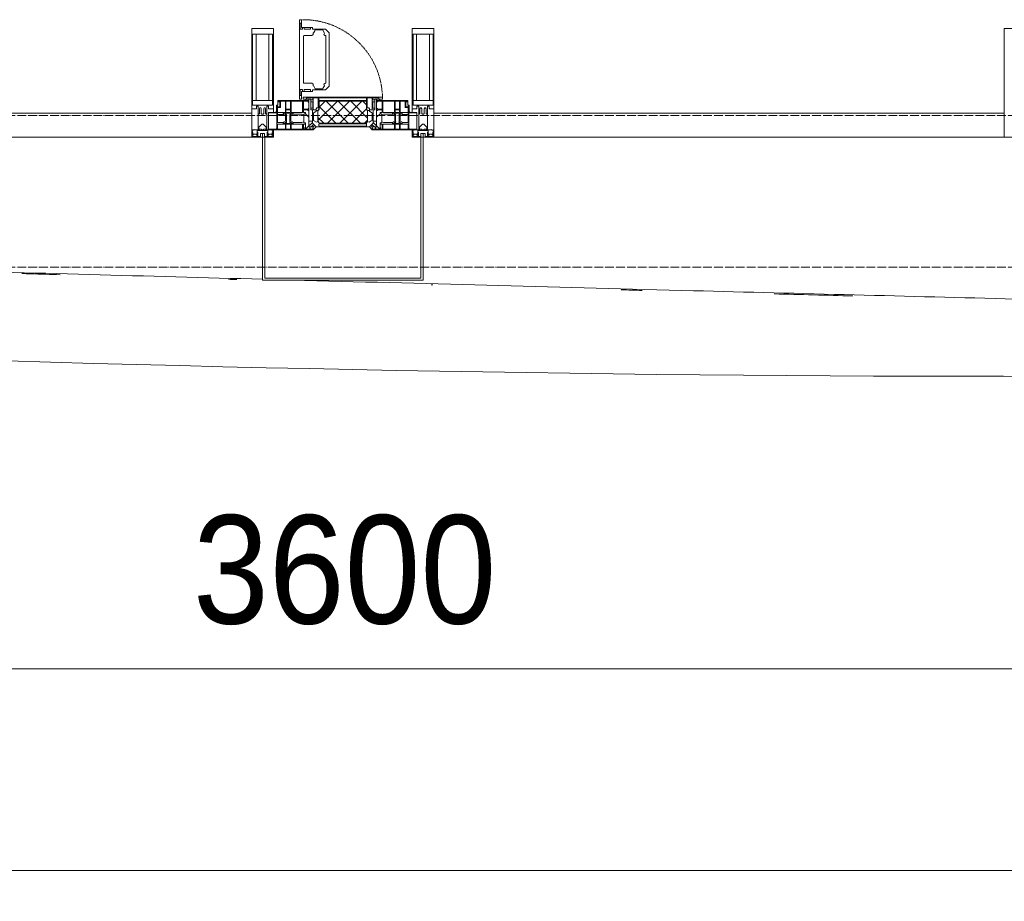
# Model space of a CAD drawing. Header units: millimetres. Extents: x 5617 to 109486, y 7718 to 230949.
# Tile 12 of 55: x 37385 to 39655, y 58089 to 60121. Entities that reach past the tile are written whole.
import ezdxf

# ---------------------------------------------------------------- set-up
doc = ezdxf.new("R2010")
doc.units = ezdxf.units.MM
doc.linetypes.add('-D1-02х01', pattern=[3, 2, -1])
doc.linetypes.add('ADSK_Линия сетки', pattern=[25, 20, -2.5, 0, -2.5])
for name, color, linetype, lineweight in [('Импосты витража', 7, 'Continuous', 18), ('Колонны', 7, 'Continuous', 18), ('Окна', 7, 'Continuous', 18), ('Оси', 7, 'Continuous', 9), ('Панели витража', 7, 'Continuous', 18), ('Размеры', 7, 'Continuous', 9), ('Размеры-100', 7, 'Continuous', 9), ('Форма', 7, 'Continuous', 18), ('Формообразующий элемент-перекрытие', 7, 'Continuous', 18), ('Элементы узлов', 7, 'Continuous', 18)]:
    doc.layers.add(name, color=color, linetype=linetype, lineweight=lineweight)
doc.styles.add('Arial', font='arial.ttf', dxfattribs={"width": 0.9, "height": 250})
doc.dimstyles.new('Основной_2_5_мм', dxfattribs={"dimscale": 304.8, "dimtxt": 255.06485, "dimasz": 0.463911, "dimexe": 0.492126, "dimexo": 0.492126, "dimgap": 0.098425, "dimtad": 1, "dimdec": 0, "dimdsep": 46, "dimtxsty": 'Arial', "dimblk1": 'OBLIQUE', "dimblk2": 'OBLIQUE', "dimsah": 1, "dimcen": 0.09, "dimdle": 0.492126, "dimazin": 2, "dimtfac": 1, "dimtdec": 4, "dimtix": 1, "dimtmove": 0, "dimatfit": 3, "dimfxl": 1, "dimtvp": 1, "dimtolj": 1, "dimtzin": 0, "dimlwd": 20, "dimlwe": 20, "dimarcsym": 2})

# ---------------------------------------------------------------- blocks, each defined once
blk = doc.blocks.new('System Panel - A_PAN_Glass-6437755-МКСС_K3_L23__76_050_')
at = {"layer": 'Панели витража', "color": 254, "lineweight": 5, "true_color": 0xcccccc}
for p, q in [((657.5, 0), (-657.5, 0)), ((-657.5, 0), (-657.5, -55)), ((657.5, -55), (657.5, 0)), ((-657.5, -55), (657.5, -55))]:
    blk.add_line(p, q, dxfattribs=at)
blk = doc.blocks.new('Rectangular Mullion - R_StandardFrame_50Wx250H-V33-МКСС_K3_L23__76_050_')
at = {"layer": 'Импосты витража', "color": 254, "lineweight": 5, "true_color": 0xcccccc}
for p, q in [((-25, 0), (-25, 250)), ((-25, 250), (25, 250)), ((25, 250), (25, 0)), ((-5, 0), (-25, 0)), ((25, 0), (0, 0))]:
    blk.add_line(p, q, dxfattribs=at)
blk = doc.blocks.new('A_PAN_Створка - 383мм 7_1-6437788-МКСС_K3_L23__76_050_')
at = {"layer": 'Панели витража', "lineweight": 5, "true_color": 0xcccccc}
h = blk.add_hatch(dxfattribs=at)
h.set_pattern_fill('FP_9', color=254, style=0, pattern_type=2)
h.set_pattern_definition([(225, (84550, 59850), (14.1421356, -14.1421356), []), (315, (84550, 59850), (14.1421356, 14.1421356), [])])
h.paths.add_polyline_path([(-54.5, -31.8), (-54.9, -34.1), (-57.2, -36.4), (-57.2, -60.8), (-54.6, -63.4), (-53.6, -82.7), (54.6, -81.8), (54.6, -63.4), (57.2, -60.8), (57.2, -36.4), (54.9, -34.1), (54.5, -31.8), (-1.1, -31.8)])
at = {"layer": 'Окна', "color": 254, "lineweight": 5, "true_color": 0xcccccc}
for p, q in [((-67.9, -17), (-171, -17)), ((-171, -17), (-171, -57)), ((-171, -18.5), (-153.5, -18.5)), ((-153.5, -18.5), (-152, -20)), ((-152, -20), (-152, -73.5)), ((-150.5, -17), (-150.5, -29.4)), ((-132.4, -18.6), (-150.5, -18.6)), ((-132.4, -29.4), (-132.4, -18.6)), ((-131, -18.2), (-131, -29.5)), ((-120.8, -18.2), (-131, -18.2)), ((-120.8, -18.2), (-120.8, -29.5)), ((-119.3, -18.6), (-92.5, -18.6)), ((-119.3, -29.4), (-119.3, -18.6)), ((-92.5, -18.6), (-92.5, -29.4)), ((-90.8, -18.5), (-90.8, -29.4)), ((-87.3, -18.5), (-90.8, -18.5)), ((-87.3, -20.4), (-87.3, -18.5)), ((-87.3, -20.4), (-87.3, -21.9)), ((-84.8, -20.4), (-87.3, -20.4)), ((-87.3, -21.9), (-85.9, -21.9)), ((-85.9, -18.2), (-85.9, -20.4)), ((-75.9, -18.2), (-85.9, -18.2)), ((-85.9, -21.9), (-85.9, -29.4)), ((-83.4, -20.4), (-84.8, -20.4)), ((-70, -33.8), (-83.4, -20.4)), ((-75.9, -21.5), (-75.9, -18.2)), ((-75.9, -21.5), (-75.9, -23.5)), ((-74.9, -21.5), (-75.9, -21.5)), ((-74.9, -17.9), (-74.9, -21.5)), ((-68.9, -17.9), (-74.9, -17.9)), ((-68.9, -21.5), (-68.9, -17.9)), ((-67.9, -21.5), (-68.9, -21.5)), ((-61.4, -23.5), (-67.9, -17)), ((-67.9, -17), (-67.9, -23.5)), ((-67.9, -21.5), (-67.9, -23.5)), ((67.9, -17), (61.4, -23.5)), ((67.9, -23.5), (67.9, -17)), ((171, -17), (67.9, -17)), ((67.9, -21.5), (67.9, -23.5)), ((67.9, -21.5), (68.9, -21.5)), ((68.9, -17.9), (74.9, -17.9)), ((68.9, -21.5), (68.9, -17.9)), ((70, -33.8), (83.4, -20.4)), ((74.9, -17.9), (74.9, -21.5)), ((74.9, -21.5), (75.9, -21.5)), ((75.9, -18.2), (85.9, -18.2)), ((75.9, -21.5), (75.9, -18.2)), ((75.9, -21.5), (75.9, -23.5)), ((83.4, -20.4), (84.8, -20.4)), ((84.8, -20.4), (87.3, -20.4)), ((85.9, -18.2), (85.9, -20.4)), ((85.9, -21.9), (85.9, -29.4)), ((87.3, -21.9), (85.9, -21.9)), ((87.3, -18.5), (90.8, -18.5)), ((87.3, -20.4), (87.3, -18.5)), ((87.3, -20.4), (87.3, -21.9)), ((90.8, -18.5), (90.8, -29.4)), ((92.5, -18.6), (92.5, -29.4)), ((119.3, -18.6), (92.5, -18.6)), ((119.3, -29.4), (119.3, -18.6)), ((120.8, -18.2), (120.8, -29.5)), ((120.8, -18.2), (131, -18.2)), ((131, -18.2), (131, -29.5)), ((132.4, -18.6), (150.5, -18.6)), ((132.4, -29.4), (132.4, -18.6)), ((150.5, -17), (150.5, -29.4)), ((153.5, -18.5), (152, -20)), ((152, -20), (152, -73.5)), ((171, -18.5), (153.5, -18.5)), ((171, -57), (171, -17)), ((-150.5, -29.4), (-132.4, -29.4)), ((-150.5, -33.6), (-150.5, -68)), ((-136.3, -33.6), (-150.5, -33.6)), ((-137.2, -31), (-135.8, -35)), ((-132.5, -31), (-137.2, -31)), ((-132.1, -36.8), (-135.8, -35)), ((-132.5, -31.9), (-133.4, -33.7)), ((-133.4, -33.7), (-130.1, -35.3)), ((-132.5, -31.9), (-132.5, -31)), ((-132.1, -49), (-132.1, -36.8)), ((-131, -29.5), (-120.8, -29.5)), ((-131, -30.9), (-131, -33)), ((-120.8, -30.9), (-131, -30.9)), ((-129.4, -34.6), (-131, -33)), ((-130.1, -35.3), (-129.4, -34.6)), ((-130.1, -35.3), (-130.1, -50.4)), ((-122.4, -34.6), (-120.8, -33)), ((-121.7, -35.3), (-122.4, -34.6)), ((-118.4, -33.7), (-121.7, -35.3)), ((-121.7, -35.3), (-121.7, -50.4)), ((-120.8, -30.9), (-120.8, -33)), ((-119.7, -36.8), (-115.9, -35)), ((-119.7, -49), (-119.7, -36.8)), ((-92.5, -29.4), (-119.3, -29.4)), ((-119.3, -31), (-114.6, -31)), ((-119.3, -31.9), (-119.3, -31)), ((-119.3, -31.9), (-118.4, -33.7)), ((-114.6, -31), (-115.9, -35)), ((-94.1, -33.5), (-115.4, -33.5)), ((-89.9, -35.1), (-94.1, -33.5)), ((-90.8, -29.4), (-85.9, -29.4)), ((-89.9, -32.5), (-89.9, -35.1)), ((-85.9, -32.5), (-89.9, -32.5)), ((-89.9, -35.1), (-89.9, -50.9)), ((-85.9, -29.4), (-85.9, -32.5)), ((-78, -84), (-78, -23.5)), ((-78, -23.5), (-67.9, -23.5)), ((-78, -36.8), (-70, -36.8)), ((-78, -45.6), (-78, -36.8)), ((-75.9, -23.5), (-73, -23.5)), ((-67.2, -29.3), (-73, -23.5)), ((-61.4, -23.5), (-70, -32.1)), ((-70, -32.1), (-70, -62.5)), ((-70, -36.8), (-70, -33.8)), ((-67.9, -23.5), (-64.6, -26.8)), ((-67.9, -23.5), (-64.6, -26.8)), ((-64.6, -26.8), (-67.2, -29.3)), ((-64.6, -26.8), (-61.4, -23.5)), ((61.4, -23.5), (-61.4, -23.5)), ((70, -32.1), (61.4, -23.5)), ((61.4, -23.5), (64.6, -26.8)), ((67.9, -23.5), (64.6, -26.8)), ((64.6, -26.8), (67.9, -23.5)), ((64.6, -26.8), (67.2, -29.3)), ((67.2, -29.3), (73, -23.5)), ((67.9, -23.5), (78, -23.5)), ((70, -62.5), (70, -32.1)), ((70, -36.8), (70, -33.8)), ((78, -36.8), (70, -36.8)), ((75.9, -23.5), (73, -23.5)), ((78, -23.5), (78, -84)), ((78, -45.6), (78, -36.8)), ((85.9, -29.4), (85.9, -32.5)), ((90.8, -29.4), (85.9, -29.4)), ((85.9, -32.5), (89.9, -32.5)), ((89.9, -32.5), (89.9, -35.1)), ((89.9, -35.1), (94.1, -33.5)), ((89.9, -35.1), (89.9, -50.9)), ((92.5, -29.4), (119.3, -29.4)), ((94.1, -33.5), (115.4, -33.5)), ((114.6, -31), (115.9, -35)), ((119.3, -31), (114.6, -31)), ((119.7, -36.8), (115.9, -35)), ((119.3, -31.9), (118.4, -33.7)), ((118.4, -33.7), (121.7, -35.3)), ((119.3, -31.9), (119.3, -31)), ((119.7, -49), (119.7, -36.8)), ((131, -29.5), (120.8, -29.5)), ((120.8, -30.9), (120.8, -33)), ((120.8, -30.9), (131, -30.9)), ((122.4, -34.6), (120.8, -33)), ((121.7, -35.3), (122.4, -34.6)), ((121.7, -35.3), (121.7, -50.4)), ((129.4, -34.6), (131, -33)), ((130.1, -35.3), (129.4, -34.6)), ((133.4, -33.7), (130.1, -35.3)), ((130.1, -35.3), (130.1, -50.4)), ((131, -30.9), (131, -33)), ((132.1, -36.8), (135.8, -35)), ((132.1, -49), (132.1, -36.8)), ((150.5, -29.4), (132.4, -29.4)), ((132.5, -31), (137.2, -31)), ((132.5, -31.9), (132.5, -31)), ((132.5, -31.9), (133.4, -33.7)), ((137.2, -31), (135.8, -35)), ((136.3, -33.6), (150.5, -33.6)), ((150.5, -33.6), (150.5, -68)), ((-171, -55.5), (-152, -55.5)), ((-171, -57), (-156, -57)), ((-153, -60), (-153, -73.5)), ((-136.4, -52.4), (-150.5, -52.4)), ((-150.5, -56.6), (-132.4, -56.6)), ((-150.5, -68), (-143.5, -68)), ((-143.5, -68), (-143.5, -81)), ((-137.2, -54.8), (-135.8, -50.8)), ((-132.5, -54.8), (-137.2, -54.8)), ((-132.1, -49), (-135.8, -50.8)), ((-133.4, -52), (-130.1, -50.4)), ((-132.5, -53.8), (-133.4, -52)), ((-132.5, -53.8), (-132.5, -54.8)), ((-132.4, -56.6), (-132.4, -82.5)), ((-129.4, -51.1), (-131, -52.7)), ((-131, -55.1), (-131, -52.7)), ((-120.8, -55.1), (-131, -55.1)), ((-131, -56.5), (-131, -62.6)), ((-131, -56.5), (-120.8, -56.5)), ((-120.8, -62.6), (-131, -62.6)), ((-131, -64.6), (-120.8, -64.6)), ((-131, -82.5), (-131, -64.6)), ((-130.1, -50.4), (-129.4, -51.1)), ((-121.7, -50.4), (-122.4, -51.1)), ((-122.4, -51.1), (-120.8, -52.7)), ((-118.4, -52), (-121.7, -50.4)), ((-120.8, -55.1), (-120.8, -52.7)), ((-120.8, -56.5), (-120.8, -62.6)), ((-120.8, -82.5), (-120.8, -64.6)), ((-119.7, -49), (-115.9, -50.8)), ((-119.3, -53.8), (-118.4, -52)), ((-119.3, -53.8), (-119.3, -54.8)), ((-119.3, -54.8), (-114.6, -54.8)), ((-119.3, -56.6), (-119.3, -82.5)), ((-92.5, -56.6), (-119.3, -56.6)), ((-114.6, -54.8), (-115.9, -50.8)), ((-94.1, -52.5), (-115.3, -52.5)), ((-89.9, -50.9), (-94.1, -52.5)), ((-92.5, -56.6), (-92.5, -82.5)), ((-90.8, -56.6), (-85.9, -56.6)), ((-90.8, -62.7), (-90.8, -56.6)), ((-80.4, -62.7), (-90.8, -62.7)), ((-90.8, -64.6), (-90.8, -82.5)), ((-80.1, -64.6), (-90.8, -64.6)), ((-89.9, -52.2), (-89.9, -50.9)), ((-89.9, -52.2), (-88.6, -53.5)), ((-85.9, -53.5), (-88.6, -53.5)), ((-85.9, -53.5), (-78, -45.6)), ((-85.9, -56.6), (-85.9, -53.5)), ((-80.4, -61.1), (-80.4, -62.7)), ((-78, -61.1), (-80.4, -61.1)), ((-80.1, -66.1), (-80.1, -64.6)), ((-78, -66.1), (-80.1, -66.1)), ((-78, -66.1), (-78, -61.1)), ((-70, -62.5), (-73.9, -62.5)), ((-73.9, -62.5), (-73.9, -87.5)), ((73.9, -62.5), (70, -62.5)), ((73.9, -87.5), (73.9, -62.5)), ((85.9, -53.5), (78, -45.6)), ((78, -61.1), (80.4, -61.1)), ((78, -66.1), (78, -61.1)), ((78, -66.1), (80.1, -66.1)), ((80.1, -64.6), (90.8, -64.6)), ((80.1, -66.1), (80.1, -64.6)), ((80.4, -61.1), (80.4, -62.7)), ((80.4, -62.7), (90.8, -62.7)), ((85.9, -53.5), (88.6, -53.5)), ((85.9, -56.6), (85.9, -53.5)), ((90.8, -56.6), (85.9, -56.6)), ((89.9, -52.2), (88.6, -53.5)), ((89.9, -50.9), (94.1, -52.5)), ((89.9, -52.2), (89.9, -50.9)), ((90.8, -62.7), (90.8, -56.6)), ((90.8, -64.6), (90.8, -82.5)), ((92.5, -56.6), (119.3, -56.6)), ((92.5, -56.6), (92.5, -82.5)), ((94.1, -52.5), (115.3, -52.5)), ((114.6, -54.8), (115.9, -50.8)), ((119.3, -54.8), (114.6, -54.8)), ((119.7, -49), (115.9, -50.8)), ((118.4, -52), (121.7, -50.4)), ((119.3, -53.8), (118.4, -52)), ((119.3, -53.8), (119.3, -54.8)), ((119.3, -56.6), (119.3, -82.5)), ((122.4, -51.1), (120.8, -52.7)), ((120.8, -55.1), (120.8, -52.7)), ((120.8, -55.1), (131, -55.1)), ((120.8, -56.5), (120.8, -62.6)), ((131, -56.5), (120.8, -56.5)), ((120.8, -62.6), (131, -62.6)), ((120.8, -82.5), (120.8, -64.6)), ((131, -64.6), (120.8, -64.6)), ((121.7, -50.4), (122.4, -51.1)), ((130.1, -50.4), (129.4, -51.1)), ((129.4, -51.1), (131, -52.7)), ((133.4, -52), (130.1, -50.4)), ((131, -55.1), (131, -52.7)), ((131, -56.5), (131, -62.6)), ((131, -82.5), (131, -64.6)), ((132.1, -49), (135.8, -50.8)), ((150.5, -56.6), (132.4, -56.6)), ((132.4, -56.6), (132.4, -82.5)), ((132.5, -53.8), (133.4, -52)), ((132.5, -53.8), (132.5, -54.8)), ((132.5, -54.8), (137.2, -54.8)), ((137.2, -54.8), (135.8, -50.8)), ((136.4, -52.4), (150.5, -52.4)), ((143.5, -68), (143.5, -81)), ((150.5, -68), (143.5, -68)), ((171, -55.5), (152, -55.5)), ((153, -73.5), (153, -60)), ((156, -57), (171, -57)), ((-153, -73.5), (-150, -73.5)), ((-150.5, -69.5), (-150.5, -73.5)), ((-145, -69.5), (-150.5, -69.5)), ((-150, -73.5), (-150, -84)), ((-150, -84), (-78, -84)), ((-148.5, -81), (-148.5, -82.5)), ((-143.5, -81), (-148.5, -81)), ((-148.5, -82.5), (-132.4, -82.5)), ((-145, -69.5), (-145, -79.5)), ((-131, -82.5), (-120.8, -82.5)), ((-119.3, -82.5), (-92.5, -82.5)), ((-73.9, -87.5), (-91.5, -87.5)), ((-91.5, -87.5), (-91.5, -92)), ((-90.8, -82.5), (-79.5, -82.5)), ((-78, -84), (-85, -84)), ((-85, -84), (-85, -87.5)), ((-85, -87.5), (-78, -87.5)), ((-79.5, -80.6), (-78, -80.6)), ((-79.5, -82.5), (-79.5, -80.6)), ((-78, -87.5), (-78, -84)), ((91.5, -87.5), (73.9, -87.5)), ((79.5, -80.6), (78, -80.6)), ((78, -87.5), (78, -84)), ((78, -84), (85, -84)), ((78, -84), (150, -84)), ((85, -87.5), (78, -87.5)), ((79.5, -82.5), (79.5, -80.6)), ((90.8, -82.5), (79.5, -82.5)), ((85, -84), (85, -87.5)), ((91.5, -92), (91.5, -87.5)), ((119.3, -82.5), (92.5, -82.5)), ((131, -82.5), (120.8, -82.5)), ((148.5, -82.5), (132.4, -82.5)), ((143.5, -81), (148.5, -81)), ((145, -69.5), (150.5, -69.5)), ((145, -69.5), (145, -79.5)), ((148.5, -81), (148.5, -82.5)), ((150, -84), (150, -73.5)), ((150, -73.5), (153, -73.5)), ((150.5, -69.5), (150.5, -73.5)), ((-91.5, -92), (91.5, -92))]:
    blk.add_line(p, q, dxfattribs=at)
at = {"layer": 'Окна', "color": 7, "lineweight": 5, "true_color": 0xf4f4f4}
for p, q in [((95.1, -87.5), (95.1, -105.1)), ((99.6, -87.5), (95.1, -87.5)), ((99.6, -270.5), (99.6, -87.5)), ((39.7, -109), (31.1, -117.6)), ((70.1, -109), (39.7, -109)), ((45, -113.3), (42.3, -118.2)), ((45.9, -111.2), (45, -113.3)), ((63.3, -111.2), (45.9, -111.2)), ((64.1, -113), (63.3, -111.2)), ((64.1, -113), (66.7, -117)), ((70.1, -105.1), (70.1, -109)), ((95.1, -105.1), (70.1, -105.1)), ((74.1, -109.6), (74.1, -105.1)), ((89.1, -109.6), (74.1, -109.6)), ((89.1, -105.1), (89.1, -109.6)), ((93.1, -109.6), (93.1, -105.1)), ((97.9, -109.6), (93.1, -109.6)), ((97.9, -95.6), (95.1, -95.6)), ((97.9, -95.6), (97.9, -109.6)), ((31.1, -117.6), (31.1, -240.4)), ((41.4, -123.8), (39.1, -124.2)), ((39.1, -179), (39.1, -124.2)), ((41.4, -123.8), (43.5, -121.7)), ((42.3, -118.2), (43.5, -121.7)), ((66.7, -117), (68.6, -118.3)), ((68.6, -118.3), (68.6, -121.6)), ((68.6, -121.6), (71.1, -124.1)), ((71.1, -124.1), (89.5, -124.1)), ((89.5, -124.1), (90.6, -125.2)), ((90.6, -125.2), (90.6, -232.8)), ((39.1, -179), (39.1, -233.8)), ((39.7, -249), (31.1, -240.4)), ((41.4, -234.2), (39.1, -233.8)), ((70.1, -249), (39.7, -249)), ((41.4, -234.2), (43.5, -236.3)), ((42.3, -239.8), (43.5, -236.3)), ((45, -244.7), (42.3, -239.8)), ((45.9, -246.8), (45, -244.7)), ((63.3, -246.8), (45.9, -246.8)), ((64.1, -245), (63.3, -246.8)), ((64.1, -245), (66.7, -241)), ((66.7, -241), (68.6, -239.7)), ((68.6, -236.4), (71.1, -233.9)), ((68.6, -239.7), (68.6, -236.4)), ((70.1, -252.9), (70.1, -249)), ((71.1, -233.9), (89.5, -233.9)), ((74.1, -248.4), (74.1, -252.9)), ((89.1, -248.4), (74.1, -248.4)), ((89.1, -252.9), (89.1, -248.4)), ((89.5, -233.9), (90.6, -232.8)), ((93.1, -248.4), (93.1, -252.9)), ((97.9, -248.4), (93.1, -248.4)), ((97.9, -262.4), (97.9, -248.4)), ((95.1, -252.9), (70.1, -252.9)), ((95.1, -270.5), (95.1, -252.9)), ((97.9, -262.4), (95.1, -262.4)), ((99.6, -270.5), (95.1, -270.5))]:
    blk.add_line(p, q, dxfattribs=at)
at = {"layer": 'Окна', "color": 254, "lineweight": 5, "true_color": 0xcccccc}
for centre, start, end in [((-156, -60), 0, 90), ((156, -60), 90, 180)]:
    blk.add_arc(centre, 3, start, end, dxfattribs=at)
at = {"layer": 'Окна', "color": 254, "linetype": '-D1-02х01', "lineweight": 5, "true_color": 0xcccccc}
blk.add_arc((91.4, -87.5), 183, 181.4091, 271.1445, dxfattribs=at)
at = {"layer": 'Элементы узлов', "color": 254, "lineweight": 5, "true_color": 0xcccccc}
for p, q in [((-70, -32.1), (-61.4, -23.5)), ((-70, -62.5), (-70, -32.1)), ((-67.8, -38.3), (-65.7, -37.4)), ((-67.8, -55.7), (-67.8, -38.3)), ((-65.7, -37.4), (-60.8, -34.7)), ((61.4, -23.5), (-61.4, -23.5)), ((-60.8, -34.7), (-57.3, -35.9)), ((-55.2, -33.8), (-57.3, -35.9)), ((-54.9, -34.1), (-57.2, -36.4)), ((-57.2, -36.4), (-57.2, -60.8)), ((-55.2, -33.8), (-54.8, -31.5)), ((-54.9, -25.8), (-53.9, -24.8)), ((-54.9, -29.5), (-54.9, -25.8)), ((-53.9, -30.5), (-54.9, -29.5)), ((-54.5, -31.8), (-54.9, -34.1)), ((0, -31.5), (-54.8, -31.5)), ((54.5, -31.8), (-54.5, -31.8)), ((-53.9, -24.8), (53.9, -24.8)), ((53.9, -30.5), (-53.9, -30.5)), ((0, -31.5), (54.8, -31.5)), ((54.9, -25.8), (53.9, -24.8)), ((53.9, -30.5), (54.9, -29.5)), ((54.9, -34.1), (54.5, -31.8)), ((55.2, -33.8), (54.8, -31.5)), ((54.9, -29.5), (54.9, -25.8)), ((57.2, -36.4), (54.9, -34.1)), ((55.2, -33.8), (57.3, -35.9)), ((57.2, -60.8), (57.2, -36.4)), ((60.8, -34.7), (57.3, -35.9)), ((65.7, -37.4), (60.8, -34.7)), ((70, -32.1), (61.4, -23.5)), ((67.8, -38.3), (65.7, -37.4)), ((67.8, -55.7), (67.8, -38.3)), ((70, -62.5), (70, -32.1)), ((-73.9, -62.5), (-70, -62.5)), ((-73.9, -87.5), (-73.9, -62.5)), ((-69.4, -66.5), (-73.9, -66.5)), ((-69.4, -81.5), (-69.4, -66.5)), ((-61.7, -62.5), (-67.9, -62.5)), ((-67.9, -62.5), (-67.9, -89.3)), ((-66, -56.5), (-67.8, -55.7)), ((-66, -56.5), (-62, -59.1)), ((-62, -59.1), (-60.7, -61)), ((-61.7, -64.9), (-61.7, -62.5)), ((-60.1, -67.7), (-61.7, -64.9)), ((-60.7, -61), (-57.4, -61)), ((-56.4, -67.7), (-60.1, -67.7)), ((-57.4, -61), (-54.9, -63.5)), ((-57.2, -60.8), (-54.6, -63.4)), ((-56.4, -89.4), (-56.4, -67.7)), ((-54.9, -63.5), (-54.9, -81.9)), ((-54.6, -63.4), (-54.6, -81.8)), ((54.6, -63.4), (57.2, -60.8)), ((54.6, -81.8), (54.6, -63.4)), ((57.4, -61), (54.9, -63.5)), ((54.9, -63.5), (54.9, -81.9)), ((56.4, -67.7), (60.1, -67.7)), ((56.4, -89.4), (56.4, -67.7)), ((60.7, -61), (57.4, -61)), ((60.1, -67.7), (61.7, -64.9)), ((62, -59.1), (60.7, -61)), ((61.7, -62.5), (67.9, -62.5)), ((61.7, -64.9), (61.7, -62.5)), ((66, -56.5), (62, -59.1)), ((66, -56.5), (67.8, -55.7)), ((67.9, -62.5), (67.9, -89.3)), ((69.4, -66.5), (73.9, -66.5)), ((69.4, -81.5), (69.4, -66.5)), ((73.9, -62.5), (70, -62.5)), ((73.9, -87.5), (73.9, -62.5)), ((-91.5, -87.5), (-73.9, -87.5)), ((-91.5, -92), (-91.5, -87.5)), ((-83.4, -90.3), (-83.4, -87.5)), ((-83.4, -90.3), (-69.4, -90.3)), ((-73.9, -81.5), (-69.4, -81.5)), ((-69.4, -85.5), (-73.9, -85.5)), ((-69.4, -90.3), (-69.4, -85.5)), ((-67.9, -89.3), (-66.9, -90.3)), ((-66.9, -90.3), (-57.4, -90.3)), ((-57.4, -90.3), (-56.4, -89.4)), ((-54.9, -81.9), (-53.8, -83)), ((-54.9, -85.6), (-53.9, -84.6)), ((-54.9, -89.3), (-54.9, -85.6)), ((-53.9, -90.3), (-54.9, -89.3)), ((-54.6, -81.8), (-53.6, -82.7)), ((-53.9, -84.6), (53.9, -84.6)), ((53.9, -90.3), (-53.9, -90.3)), ((53.8, -83), (-53.8, -83)), ((-53.6, -82.7), (53.6, -82.7)), ((53.6, -82.7), (54.6, -81.8)), ((54.9, -81.9), (53.8, -83)), ((54.9, -85.6), (53.9, -84.6)), ((53.9, -90.3), (54.9, -89.3)), ((54.9, -89.3), (54.9, -85.6)), ((57.4, -90.3), (56.4, -89.4)), ((66.9, -90.3), (57.4, -90.3)), ((67.9, -89.3), (66.9, -90.3)), ((73.9, -81.5), (69.4, -81.5)), ((69.4, -85.5), (73.9, -85.5)), ((69.4, -90.3), (69.4, -85.5)), ((83.4, -90.3), (69.4, -90.3)), ((91.5, -87.5), (73.9, -87.5)), ((83.4, -90.3), (83.4, -87.5)), ((91.5, -92), (91.5, -87.5)), ((-91.5, -92), (91.5, -92))]:
    blk.add_line(p, q, dxfattribs=at)
blk = doc.blocks.new('Rectangular Mullion - 50Wx250H-2623690-МКСС_K3_L23__76_050_')
at = {"layer": 'Элементы узлов', "color": 254, "lineweight": 5, "true_color": 0xcccccc}
for p, q in [((-25, 65.2), (-25, 250)), ((-25, 250), (0, 250)), ((25, 250), (0, 250)), ((25, 65.2), (25, 250)), ((-23, 237.3), (0, 237.3)), ((-23, 237.3), (-23, 73.6)), ((-14.9, 84), (-14.9, 237.3)), ((23, 237.3), (0, 237.3)), ((14.9, 84), (14.9, 237.3)), ((23, 237.3), (23, 73.6)), ((0, 84), (-23, 84)), ((-0.5, 73.6), (-23, 73.6)), ((-14, 71.3), (-14, 65.2)), ((-10, 71.3), (-14, 71.3)), ((-10, 53), (-10, 71.3)), ((0, 84), (23, 84)), ((0.5, 73.6), (23, 73.6)), ((10, 71.3), (14, 71.3)), ((10, 53), (10, 71.3)), ((14, 71.3), (14, 65.2)), ((-14, 65.2), (-25, 65.2)), ((-8.7, 53), (-10, 53)), ((-10, 53), (-10, 17)), ((-8.7, 53), (-7, 54.7)), ((-7, 65.2), (-5.9, 67.3)), ((-7, 65.2), (-7, 54.7)), ((-4.1, 67.3), (-5.9, 67.3)), ((-4.1, 67.3), (-2.9, 65.1)), ((-2.9, 65.1), (-2.9, 54.6)), ((-1.3, 53), (-2.9, 54.6)), ((0, 53), (-1.3, 53)), ((0, 53), (1.3, 53)), ((1.3, 53), (2.9, 54.6)), ((4.1, 67.3), (2.9, 65.1)), ((2.9, 65.1), (2.9, 54.6)), ((4.1, 67.3), (5.9, 67.3)), ((7, 65.2), (5.9, 67.3)), ((7, 65.2), (7, 54.7)), ((8.7, 53), (7, 54.7)), ((8.7, 53), (10, 53)), ((10, 53), (10, 17)), ((14, 65.2), (25, 65.2)), ((-8.5, 23), (-1.5, 30)), ((-8.5, 18.5), (-8.5, 23)), ((-1.5, 30), (0, 30)), ((1.5, 30), (0, 30)), ((8.5, 23), (1.5, 30)), ((8.5, 18.5), (8.5, 23)), ((-23.8, 14.6), (-25, 14.2)), ((-25, 0), (-25, 14.2)), ((-22.3, 17), (-23.8, 17)), ((-23.8, 17), (-23.8, 14.6)), ((-22.5, 10.6), (-23.8, 14.6)), ((-22.5, 10.6), (-23.7, 9.9)), ((-23.7, 1.3), (-23.7, 9.9)), ((-23.7, 1.3), (-11.8, 1.3)), ((-23.2, 10.2), (-22.5, 8)), ((-22.5, 8), (-22.5, 4.5)), ((-21.3, 4.5), (-22.5, 4.5)), ((-22.3, 17), (-22.3, 16)), ((-22.3, 16), (-21.3, 16)), ((-19, 17.6), (-21.3, 16)), ((-21.3, 4.5), (-21.3, 6.5)), ((-21.3, 6.5), (-14.2, 6.5)), ((-18.4, 16.6), (-19, 17.6)), ((-7.4, 16.6), (-18.4, 16.6)), ((-14.2, 6.5), (-14.2, 4.5)), ((-13.2, 4.5), (-14.2, 4.5)), ((-13.2, 4.5), (-12.2, 7.2)), ((-12.7, 7.6), (-11.3, 11.4)), ((-12.7, 7.6), (-11.8, 6.9)), ((-12.2, 9), (-12.2, 14.8)), ((-12.2, 14.8), (0, 14.8)), ((-11.8, 1.3), (-11.8, 6.9)), ((-10.5, 11.2), (-11.3, 11.4)), ((-10.5, 1.5), (-10.5, 11.2)), ((-4.8, 1.5), (-10.5, 1.5)), ((-10, 17), (-7.5, 17)), ((-7.5, 18.5), (-8.5, 18.5)), ((-7.5, 17), (-7.5, 18.5)), ((-7.4, 18), (-7.4, 16.6)), ((-2.6, 18), (-7.4, 18)), ((0, 8), (-4.8, 8)), ((-4.8, 1.5), (-4.8, 8)), ((-2.6, 18), (-2.6, 16.8)), ((-2.6, 16.8), (0, 16.8)), ((2.6, 16.8), (0, 16.8)), ((0, 14.8), (0, 16.8)), ((0, 14.8), (0, 16.8)), ((12.2, 14.8), (0, 14.8)), ((0, 0), (0, 8)), ((0, 8), (4.8, 8)), ((0, 0), (0, 8)), ((2.6, 18), (2.6, 16.8)), ((2.6, 18), (7.4, 18)), ((4.8, 1.5), (4.8, 8)), ((4.8, 1.5), (10.5, 1.5)), ((7.4, 18), (7.4, 16.6)), ((7.4, 16.6), (18.4, 16.6)), ((7.5, 18.5), (8.5, 18.5)), ((7.5, 17), (7.5, 18.5)), ((10, 17), (7.5, 17)), ((10.5, 11.2), (11.3, 11.4)), ((10.5, 1.5), (10.5, 11.2)), ((12.7, 7.6), (11.3, 11.4)), ((12.7, 7.6), (11.8, 6.9)), ((11.8, 1.3), (11.8, 6.9)), ((23.7, 1.3), (11.8, 1.3)), ((12.2, 9), (12.2, 14.8)), ((13.2, 4.5), (12.2, 7.2)), ((13.2, 4.5), (14.2, 4.5)), ((21.3, 6.5), (14.2, 6.5)), ((14.2, 6.5), (14.2, 4.5)), ((18.4, 16.6), (19, 17.6)), ((19, 17.6), (21.3, 16)), ((22.3, 16), (21.3, 16)), ((21.3, 4.5), (21.3, 6.5)), ((21.3, 4.5), (22.5, 4.5)), ((22.3, 17), (22.3, 16)), ((22.3, 17), (23.8, 17)), ((22.5, 10.6), (23.8, 14.6)), ((22.5, 10.6), (23.7, 9.9)), ((23.2, 10.2), (22.5, 8)), ((22.5, 8), (22.5, 4.5)), ((23.7, 1.3), (23.7, 9.9)), ((23.8, 17), (23.8, 14.6)), ((23.8, 14.6), (25, 14.2)), ((25, 0), (25, 14.2)), ((-25, 0), (0, 0)), ((25, 0), (0, 0))]:
    blk.add_line(p, q, dxfattribs=at)
for centre, start, end in [((-0.5, 73.1), 360, 90), ((0.5, 73.1), 90, 180)]:
    blk.add_arc(centre, 0.5, start, end, dxfattribs=at)
blk = doc.blocks.new('Rectangular Mullion - R_StandardFrame_50Wx250H-V34-МКСС_K3_L23__76_050_')
at = {"layer": 'Импосты витража', "color": 254, "lineweight": 5, "true_color": 0xcccccc}
for p, q in [((-25, 0), (-25, 250)), ((-25, 250), (25, 250)), ((25, 250), (25, 57)), ((0, 0), (-25, 0)), ((25, 0), (5, 0)), ((25, 17), (25, 0))]:
    blk.add_line(p, q, dxfattribs=at)
blk = doc.blocks.new('Rectangular Mullion - R_StandardFrame_50Wx250H-V35-МКСС_K3_L23__76_050_')
at = {"layer": 'Импосты витража', "color": 254, "lineweight": 5, "true_color": 0xcccccc}
for p, q in [((-25, 57), (-25, 250)), ((-25, 250), (25, 250)), ((25, 250), (25, 0)), ((-25, 0), (-25, 17)), ((-5, 0), (-25, 0)), ((25, 0), (0, 0))]:
    blk.add_line(p, q, dxfattribs=at)
blk = doc.blocks.new('A_SLK_PAN_Type1 - Прямой тип панели с перфорацией Ф1_1-6626340-МКСС_K3_L23__76_050_')
at = {"layer": 'Колонны', "color": 254, "lineweight": 5, "true_color": 0xcccccc}
for p, q in [((-180, 0), (-185, 0)), ((-185, 0), (-185, -330)), ((-180, -325), (-180, 0)), ((180, 0), (180, -325)), ((185, 0), (180, 0)), ((185, -330), (185, 0)), ((-185, -330), (185, -330)), ((180, -325), (-180, -325))]:
    blk.add_line(p, q, dxfattribs=at)
blk = doc.blocks.new('135_SLK_K3_AR_FCD_rvt-1-МКСС_K3_L23__76_050_')
at = {"layer": 'Форма', "color": 254, "lineweight": 5, "true_color": 0xcccccc, "flags": 128}
blk.add_lwpolyline([(86061.9, 59298.7), (98142, 59297.5), (98294.2, 59297.5)], dxfattribs=at)
at = {"layer": 'Форма', "color": 254, "lineweight": 5, "true_color": 0xcccccc}
blk.add_open_spline([(75574.5, 59729.8), (77386, 59718.1), (81812.9, 59297.3), (86073.4, 59298.7)], degree=3, dxfattribs=at)
at = {"layer": 'Форма', "color": 254, "lineweight": 9, "true_color": 0xcccccc}
for points, knots in [([(82638.8, 59570), (82649.1, 59569.7), (82808.8, 59565.2), (83117.8, 59556.6), (83682.9, 59541), (84098.6, 59529.6), (84365, 59522.4)], [-0.84069125, -0.84069125, -0.84069125, -0.84069125, -0.84, -0.83, -0.82, -0.80216518, -0.80216518, -0.80216518, -0.80216518]), ([(84453.8, 59520), (84456.5, 59519.9), (84758, 59511.8), (85306.7, 59497.2), (85852.7, 59483.1), (86100, 59476.8)], [-0.80018425, -0.80018425, -0.80018425, -0.80018425, -0.8, -0.78, -0.7634446, -0.7634446, -0.7634446, -0.7634446])]:
    blk.add_open_spline(points, degree=3, knots=knots, dxfattribs=at)
at = {"layer": 'Формообразующий элемент-перекрытие', "color": 254, "lineweight": 5, "true_color": 0xcccccc}
blk.add_open_spline([(83898.9, 59532.9), (83875.9, 59533.6), (83846.4, 59534.4), (83817, 59535.2), (83810.5, 59535.4)], degree=3, knots=[0.810949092, 0.810949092, 0.810949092, 0.810949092, 0.8125, 0.812939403, 0.812939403, 0.812939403, 0.812939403], dxfattribs=at)
for points in [[(84305.9, 59521.8), (84299.4, 59521.9), (84292.9, 59522.1), (84286.3, 59522.3)], [(84757.5, 59509.5), (84756.1, 59509.5), (84754.8, 59509.6), (84753.5, 59509.6)], [(85239.8, 59496.6), (85223.8, 59497.1), (85207.8, 59497.5), (85191.8, 59497.9)], [(85725.8, 59483.9), (85665.3, 59485.5), (85604.8, 59487), (85544.4, 59488.6)]]:
    blk.add_open_spline(points, degree=3, dxfattribs=at)
at = {"layer": 'Импосты витража', "color": 254, "lineweight": 5, "true_color": 0xcccccc, "extrusion": (0, 0, -1)}
for name, p in [('Rectangular Mullion - 50Wx250H-2623690-МКСС_K3_L23__76_050_', (-84365, 59850)), ('Rectangular Mullion - R_StandardFrame_50Wx250H-V35-МКСС_K3_L23__76_050_', (-84365, 59850)), ('Rectangular Mullion - 50Wx250H-2623690-МКСС_K3_L23__76_050_', (-84735, 59850)), ('Rectangular Mullion - R_StandardFrame_50Wx250H-V34-МКСС_K3_L23__76_050_', (-84735, 59850)), ('Rectangular Mullion - R_StandardFrame_50Wx250H-V33-МКСС_K3_L23__76_050_', (-86100, 59850))]:
    blk.add_blockref(name, p, dxfattribs=at)
at = {"layer": 'Колонны', "color": 254, "lineweight": 5, "true_color": 0xcccccc}
blk.add_blockref('A_SLK_PAN_Type1 - Прямой тип панели с перфорацией Ф1_1-6626340-МКСС_K3_L23__76_050_', (84550, 59850), dxfattribs=at)
at = {"layer": 'Панели витража', "color": 254, "lineweight": 5, "true_color": 0xcccccc, "rotation": 180}
for name, p in [('A_PAN_Створка - 383мм 7_1-6437788-МКСС_K3_L23__76_050_', (84550, 59850)), ('System Panel - A_PAN_Glass-6437755-МКСС_K3_L23__76_050_', (83682.5, 59850)), ('System Panel - A_PAN_Glass-6437755-МКСС_K3_L23__76_050_', (85417.5, 59850))]:
    blk.add_blockref(name, p, dxfattribs=at)
blk = doc.blocks.new('DIMBLOCK11-МКСС_K3_L23__76_050_')
at = {"layer": 'Размеры-100', "lineweight": 20, "transparency": 16777216}
for p, q in [((36330.1, 58624.2), (36330.1, 58774.2)), ((39930.1, 58624.2), (39930.1, 58774.2)), ((36330.1, 58624.2), (39930.1, 58624.2)), ((36330.1, 58624.2), (36330.1, 58574.1)), ((39930.1, 58624.2), (39930.1, 58574.1))]:
    blk.add_line(p, q, dxfattribs=at)
at = {"layer": 'Размеры-100', "lineweight": 40, "transparency": 16777216}
for p, q in [((36330.1, 58624.2), (36400.8, 58694.9)), ((39930.1, 58624.2), (40000.8, 58694.9)), ((36330.1, 58624.2), (36259.4, 58553.5)), ((39930.1, 58624.2), (39859.4, 58553.5))]:
    blk.add_line(p, q, dxfattribs=at)
at = {"layer": 'Размеры-100', "color": 0, "lineweight": 20, "transparency": 16777216, "insert": (37784.8, 58978.7), "char_height": 250, "width": 828.765, "attachment_point": 1, "line_spacing_factor": 0.941778, "style": 'Arial'}
blk.add_mtext('3600', dxfattribs=at)
blk = doc.blocks.new('_Oblique')
at = {"color": 0, "linetype": 'ByBlock', "lineweight": -2}
blk.add_line((-0.5, -0.5), (0.5, 0.5), dxfattribs=at)
blk = doc.blocks.new('DIMBLOCK25-МКСС_K3_L23__76_050_')
at = {"layer": 'Размеры-100', "lineweight": 20, "transparency": 16777216}
for p, q in [((29130.1, 58159.5), (29130.1, 58309.5)), ((73030.1, 58159.5), (73030.1, 58309.5)), ((28980.1, 58159.5), (73180.1, 58159.5)), ((29130.1, 58159.5), (29130.1, 58109.5)), ((73030.1, 58159.5), (73030.1, 58109.5))]:
    blk.add_line(p, q, dxfattribs=at)
at = {"layer": 'Размеры-100', "lineweight": 40, "transparency": 16777216}
for p, q in [((29130.1, 58159.5), (29200.8, 58230.2)), ((73030.1, 58159.5), (73100.8, 58230.2)), ((29130.1, 58159.5), (29059.4, 58088.8)), ((73030.1, 58159.5), (72959.4, 58088.8))]:
    blk.add_line(p, q, dxfattribs=at)
at = {"layer": 'Размеры-100', "color": 0, "lineweight": 20, "transparency": 16777216, "insert": (50648.4, 58514.1), "char_height": 250, "width": 1035.956, "attachment_point": 1, "line_spacing_factor": 0.941778, "style": 'Arial'}
blk.add_mtext('43900', dxfattribs=at)

msp = doc.modelspace()

# ---------------------------------------------------------------- linework, layer by layer
at = {"layer": 'Оси', "linetype": 'ADSK_Линия сетки'}
for p, q in [((75100.1, 59900), (27103.1, 59900)), ((75100.1, 59550), (25833.1, 59550))]:
    msp.add_line(p, q, dxfattribs=at)

# ---------------------------------------------------------------- block references
at = {"lineweight": 5}
msp.add_blockref('135_SLK_K3_AR_FCD_rvt-1-МКСС_K3_L23__76_050_', (-46419.9, 0), dxfattribs=at)

# ---------------------------------------------------------------- dimensions: what is measured, and where the dimension line sits
at = {"layer": 'Размеры', "lineweight": 20}
for base, p1, p2, override, picture, middle in [((39930.1, 58624.2), (36330.1, 58724.1), (39930.1, 58724.1), {"dimpost": '<>', "dimfxl": 3600}, 'DIMBLOCK11-МКСС_K3_L23__76_050_', (38130.1, 58781.9)), ((73030.1, 58159.5), (29130.1, 58259.5), (73030.1, 58259.5), {"dimpost": '<>', "dimfxl": 43900}, 'DIMBLOCK25-МКСС_K3_L23__76_050_', (51080.1, 58317.2))]:
    dim = msp.add_linear_dim(base=base, p1=p1, p2=p2, dimstyle='Основной_2_5_мм', override=override, dxfattribs=at)
    dim.commit()
    dim.dimension.update_dxf_attribs({"geometry": picture, "text_midpoint": middle})

doc.saveas('drawing.dxf')
